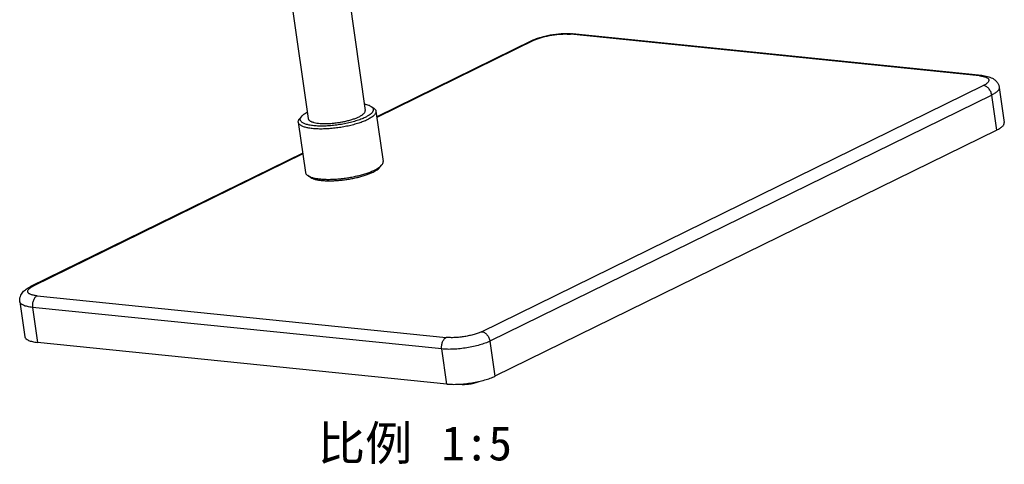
# Model space of a CAD drawing. Header units: millimetres. Extents: x 56 to 390, y 72 to 263.
# Tile 17 of 29: x 304 to 390, y 161 to 200. Entities that reach past the tile are written whole.
import ezdxf
from ezdxf.enums import TextEntityAlignment as Align

# ---------------------------------------------------------------- set-up
doc = ezdxf.new("R2010")
doc.units = ezdxf.units.MM
doc.header["$LTSCALE"] = 23.1
doc.layers.add('20_ALL_FEATURES', color=7, linetype='CONTINUOUS')
doc.layers.add('50_ALL_DETAILS', color=7, linetype='CONTINUOUS')
doc.styles.get("Standard").update_dxf_attribs({"font": 'simfang.ttf'})

msp = doc.modelspace()

# ---------------------------------------------------------------- linework, layer by layer
at = {"layer": '20_ALL_FEATURES', "color": 7}
for p, q in [((333.0212, 201.898), (334.4673, 191.8072)), ((328.0717, 201.1886), (329.5179, 191.0979)), ((387.9234, 194.8434), (352.4378, 198.4521)), ((348.9398, 197.8758), (335.4552, 191.2586)), ((389.4446, 193.8021), (389.8799, 190.7649)), ((334.9798, 192.1528), (335.1937, 192.0067)), ((328.929, 191.2856), (328.7647, 191.0853)), ((335.3854, 191.7451), (336.0111, 187.3792)), ((328.6542, 190.7804), (329.2799, 186.4145)), ((389.2245, 190.104), (345.7118, 168.7511)), ((329.0371, 188.109), (305.4271, 176.5229)), ((335.7364, 186.874), (335.9006, 187.0743)), ((329.6855, 186.0068), (329.4716, 186.1529)), ((304.507, 175.2065), (304.9423, 172.1694)), ((341.5327, 168.0713), (306.0471, 171.6799))]:
    msp.add_line(p, q, dxfattribs=at)
at = {"layer": '20_ALL_FEATURES', "color": 4}
for p, q in [((387.7337, 194.8068), (352.2481, 198.4154)), ((349.1834, 197.9169), (335.4657, 191.1853)), ((344.5506, 172.6102), (388.0633, 193.9631)), ((388.7892, 193.1411), (345.2765, 171.7882)), ((389.2245, 190.104), (388.7892, 193.1411)), ((329.0476, 188.0357), (305.6707, 176.564)), ((306.0003, 175.7203), (341.4859, 172.1117)), ((305.6118, 174.717), (306.0471, 171.6799)), ((341.0974, 171.1084), (305.6118, 174.717)), ((345.2765, 171.7882), (345.7118, 168.7511)), ((341.5327, 168.0713), (341.0974, 171.1084))]:
    msp.add_line(p, q, dxfattribs=at)
at = {"layer": '20_ALL_FEATURES', "color": 7}
for points, knots in [([(348.9398, 197.8758), (349.0578, 197.9338), (349.3112, 198.0406), (349.7175, 198.1736), (350.1584, 198.2857), (350.6223, 198.3749), (351.0951, 198.4386), (351.562, 198.4748), (352.0094, 198.482), (352.299, 198.4662), (352.4378, 198.4521)], [0, 0, 0, 0, 0.1101461, 0.2299422, 0.3578864, 0.4909743, 0.6254421, 0.7573413, 0.8830735, 1, 1, 1, 1]), ([(387.9234, 194.8434), (388.0091, 194.8347), (388.1753, 194.8129), (388.4162, 194.7633), (388.6435, 194.6942), (388.8594, 194.5989), (389.0626, 194.4676), (389.2114, 194.3213), (389.3105, 194.1806), (389.3727, 194.0625), (389.4191, 193.9356), (389.4382, 193.8469), (389.4446, 193.8021)], [0, 0, 0, 0, 0.1294704, 0.2519877, 0.3696712, 0.4861428, 0.6058072, 0.7317451, 0.7972792, 0.8641072, 0.9318276, 1, 1, 1, 1]), ([(334.3869, 192.3689), (334.4484, 192.3565), (334.5644, 192.3296), (334.7255, 192.2797), (334.8632, 192.2226), (334.9442, 192.177), (334.9798, 192.1528)], [0, 0, 0, 0, 0.2965587, 0.5621901, 0.7964435, 1, 1, 1, 1]), ([(334.9798, 192.1528), (335.0012, 192.1381), (335.0406, 192.1081), (335.0907, 192.0577), (335.1282, 192.0045), (335.1529, 191.9486), (335.1643, 191.8903), (335.1622, 191.8303), (335.1468, 191.769), (335.1185, 191.7069), (335.0775, 191.6441), (335.0242, 191.5808), (334.9587, 191.517), (334.8508, 191.4277), (334.6856, 191.318), (334.5404, 191.2404), (334.4612, 191.2015)], [0, 0, 0, 0, 0.0572233, 0.1089274, 0.1561069, 0.2001476, 0.242797, 0.2859944, 0.3316012, 0.381173, 0.4358728, 0.496498, 0.5635523, 0.6373181, 0.805256, 1, 1, 1, 1]), ([(334.4612, 191.2015), (334.3396, 191.1419), (334.0742, 191.0285), (333.6437, 190.8813), (333.166, 190.7498), (332.6548, 190.6378), (332.1246, 190.5487), (331.5907, 190.4851), (331.0684, 190.4487), (330.5728, 190.4405), (330.1831, 190.4577), (329.896, 190.487), (329.702, 190.5153), (329.5245, 190.5502), (329.3648, 190.5916), (329.2238, 190.6392), (329.1026, 190.6926), (329.0018, 190.7515), (328.9221, 190.8159), (328.8641, 190.8857), (328.829, 190.9612), (328.8184, 191.0412), (328.8326, 191.1235), (328.8702, 191.2069), (328.9074, 191.2592), (328.929, 191.2856)], [0, 0, 0, 0, 0.0651797, 0.1387298, 0.2188705, 0.3035518, 0.3905509, 0.4775604, 0.5622726, 0.6424637, 0.7160814, 0.7498615, 0.7813587, 0.8104135, 0.8369032, 0.8607517, 0.8819452, 0.9005571, 0.9167879, 0.9310241, 0.9439023, 0.9563135, 0.9692591, 0.9836152, 1, 1, 1, 1]), ([(328.929, 191.2856), (328.9563, 191.3189), (329.0213, 191.3854), (329.1374, 191.4788), (329.278, 191.572), (329.3818, 191.6303), (329.4373, 191.6595)], [0, 0, 0, 0, 0.2035565, 0.4378091, 0.70344, 1, 1, 1, 1]), ([(333.9212, 191.2564), (333.9657, 191.2783), (334.0496, 191.3221), (334.1648, 191.3919), (334.2628, 191.4622), (334.3428, 191.5324), (334.4043, 191.6023), (334.4467, 191.6716), (334.4694, 191.7402), (334.4704, 191.7859), (334.4673, 191.8072)], [0, 0, 0, 0, 0.1821528, 0.347209, 0.4946743, 0.6245369, 0.7374776, 0.8352137, 0.9209909, 1, 1, 1, 1]), ([(335.3854, 191.7451), (335.3875, 191.7307), (335.3893, 191.7013), (335.3836, 191.6402), (335.3574, 191.5606), (335.2997, 191.4664), (335.2161, 191.3714), (335.1073, 191.2758), (334.9741, 191.1802), (334.8173, 191.0853), (334.7032, 191.0257), (334.6427, 190.996)], [0, 0, 0, 0, 0.039171, 0.0792263, 0.1649832, 0.2626963, 0.3756103, 0.5054424, 0.6528728, 0.8178893, 1, 1, 1, 1]), ([(335.1937, 192.0067), (335.2203, 191.9885), (335.2686, 191.9511), (335.3276, 191.8868), (335.368, 191.8182), (335.382, 191.7692), (335.3854, 191.7451)], [0, 0, 0, 0, 0.2898823, 0.5474198, 0.7804316, 1, 1, 1, 1]), ([(328.6542, 190.7804), (328.6508, 190.8045), (328.6504, 190.8555), (328.6699, 190.9327), (328.7085, 191.0109), (328.7443, 191.0604), (328.7647, 191.0853)], [0, 0, 0, 0, 0.2195684, 0.4525802, 0.7101176, 1, 1, 1, 1]), ([(334.6427, 190.996), (334.5287, 190.94), (334.2816, 190.8328), (333.8827, 190.6911), (333.4415, 190.5618), (332.9681, 190.4481), (332.4731, 190.3526), (331.9679, 190.2774), (331.4639, 190.2243), (330.9726, 190.1945), (330.5052, 190.1886), (330.0722, 190.2066), (329.7381, 190.2422), (329.4961, 190.2837), (329.3349, 190.3193), (329.1891, 190.3603), (329.0593, 190.4064), (328.9462, 190.4573), (328.8505, 190.5129), (328.7725, 190.5731), (328.7127, 190.6377), (328.6719, 190.7067), (328.6577, 190.756), (328.6542, 190.7804)], [0, 0, 0, 0, 0.0605904, 0.1283055, 0.2018654, 0.2797968, 0.360492, 0.4422628, 0.5233899, 0.6021725, 0.6769779, 0.7462938, 0.8087851, 0.8371272, 0.8633828, 0.8874735, 0.9093549, 0.9290266, 0.9465483, 0.9620635, 0.9758342, 0.9882805, 1, 1, 1, 1]), ([(329.5179, 191.0979), (329.5205, 191.08), (329.5309, 191.0437), (329.5609, 190.9929), (329.6049, 190.9454), (329.6622, 190.9012), (329.7326, 190.8603), (329.8157, 190.8229), (329.9112, 190.789), (330.0605, 190.7471), (330.2747, 190.7065), (330.5605, 190.676), (330.8789, 190.6627), (331.2226, 190.6671), (331.5838, 190.689), (331.9544, 190.728), (332.3259, 190.7833), (332.6899, 190.8536), (333.038, 190.9372), (333.3624, 191.0322), (333.6557, 191.1365), (333.8373, 191.2153), (333.9212, 191.2564)], [0, 0, 0, 0, 0.0117197, 0.0241661, 0.0379371, 0.0534526, 0.0709745, 0.0906466, 0.1125283, 0.1366194, 0.191202, 0.2536943, 0.3230113, 0.3978179, 0.4766018, 0.5577302, 0.6395023, 0.7201988, 0.7981313, 0.8716925, 0.9394086, 1, 1, 1, 1]), ([(389.2245, 190.104), (389.2779, 190.1302), (389.3786, 190.1828), (389.5169, 190.2665), (389.6345, 190.3509), (389.7305, 190.4352), (389.8042, 190.519), (389.8552, 190.6022), (389.8824, 190.6845), (389.8836, 190.7394), (389.8799, 190.7649)], [0, 0, 0, 0, 0.1821528, 0.347209, 0.4946744, 0.6245369, 0.7374776, 0.8352137, 0.9209909, 1, 1, 1, 1]), ([(335.2684, 186.6301), (335.3383, 186.6644), (335.4685, 186.7331), (335.6445, 186.8435), (335.7883, 186.9545), (335.8678, 187.0343), (335.9006, 187.0743)], [0, 0, 0, 0, 0.3003727, 0.5675045, 0.8005291, 1, 1, 1, 1]), ([(335.9006, 187.0743), (335.9211, 187.0992), (335.9568, 187.1487), (335.9954, 187.2269), (336.0149, 187.3041), (336.0146, 187.355), (336.0111, 187.3792)], [0, 0, 0, 0, 0.2898824, 0.5474198, 0.7804316, 1, 1, 1, 1]), ([(329.2799, 186.4145), (329.2834, 186.3903), (329.2974, 186.3413), (329.3378, 186.2727), (329.3968, 186.2085), (329.445, 186.171), (329.4716, 186.1529)], [0, 0, 0, 0, 0.2195684, 0.4525802, 0.7101177, 1, 1, 1, 1]), ([(329.4716, 186.1529), (329.4979, 186.1349), (329.5557, 186.1004), (329.6514, 186.0548), (329.7601, 186.0129), (329.9285, 185.9601), (330.1689, 185.9062), (330.49, 185.8605), (330.8486, 185.8325), (331.2386, 185.8229), (331.6531, 185.8317), (332.085, 185.8589), (332.5268, 185.9041), (332.9707, 185.9664), (333.4089, 186.0448), (333.8338, 186.1379), (334.2379, 186.244), (334.6143, 186.3613), (334.9564, 186.4876), (335.1693, 186.5815), (335.2684, 186.6301)], [0, 0, 0, 0, 0.0160342, 0.0337982, 0.0533449, 0.0746867, 0.1226448, 0.1772825, 0.2379298, 0.3037324, 0.3736992, 0.446738, 0.5216859, 0.5973375, 0.672472, 0.7458798, 0.8163899, 0.8828974, 0.9443934, 1, 1, 1, 1]), ([(329.6855, 186.0068), (329.7103, 185.9899), (329.7646, 185.9575), (329.8547, 185.9146), (329.957, 185.8751), (330.1155, 185.8254), (330.3418, 185.7746), (330.644, 185.7316), (330.9815, 185.7053), (331.3485, 185.6962), (331.7387, 185.7045), (332.1452, 185.7301), (332.561, 185.7726), (332.9787, 185.8313), (333.3912, 185.9051), (333.7911, 185.9927), (334.1715, 186.0926), (334.5257, 186.2029), (334.8476, 186.3219), (335.048, 186.4102), (335.1413, 186.456)], [0, 0, 0, 0, 0.0160342, 0.0337982, 0.0533449, 0.0746867, 0.1226447, 0.1772824, 0.2379298, 0.3037324, 0.3736992, 0.446738, 0.5216858, 0.5973374, 0.6724719, 0.7458798, 0.8163899, 0.8828974, 0.9443934, 1, 1, 1, 1]), ([(335.1413, 186.456), (335.2071, 186.4883), (335.3297, 186.5529), (335.4953, 186.6569), (335.6306, 186.7613), (335.7055, 186.8364), (335.7364, 186.874)], [0, 0, 0, 0, 0.3003729, 0.5675045, 0.8005292, 1, 1, 1, 1]), ([(304.507, 175.2065), (304.4959, 175.2842), (304.4925, 175.4413), (304.5418, 175.6672), (304.6354, 175.8698), (304.7995, 176.098), (305.0092, 176.2796), (305.2405, 176.4265), (305.3635, 176.4917), (305.4271, 176.5229)], [0, 0, 0, 0, 0.1366325, 0.2705846, 0.3995697, 0.5226712, 0.7577898, 0.8766717, 1, 1, 1, 1]), ([(304.9423, 172.1694), (304.9444, 172.1544), (304.9517, 172.1242), (304.9785, 172.0644), (305.0228, 172.0095), (305.0794, 171.9606), (305.152, 171.9099), (305.2637, 171.8527), (305.4215, 171.795), (305.6072, 171.7462), (305.8186, 171.7067), (305.9684, 171.6879), (306.0471, 171.6799)], [0, 0, 0, 0, 0.0357785, 0.0726826, 0.1535425, 0.1991974, 0.2489478, 0.3618259, 0.4936043, 0.644404, 0.8135893, 1, 1, 1, 1]), ([(341.5327, 168.0713), (341.6946, 168.0548), (342.0374, 168.0366), (342.5718, 168.0458), (343.1379, 168.0899), (343.7139, 168.1672), (344.278, 168.2749), (344.8087, 168.4088), (345.2185, 168.5416), (345.5132, 168.6585), (345.648, 168.7197), (345.7118, 168.7511)], [0, 0, 0, 0, 0.1141763, 0.2405556, 0.3748395, 0.5123312, 0.648178, 0.7776066, 0.8961621, 0.9501343, 1, 1, 1, 1]), ([(342.6792, 168.0572), (342.7407, 168.0491), (342.8719, 168.0388), (343.0783, 168.038), (343.2996, 168.051), (343.5278, 168.0774), (343.7542, 168.1162), (343.9703, 168.1658), (344.1681, 168.2245), (344.2912, 168.2713), (344.3479, 168.2963)], [0, 0, 0, 0, 0.1092521, 0.2317693, 0.3635177, 0.499996, 0.6364746, 0.7682246, 0.8907437, 1, 1, 1, 1])]:
    msp.add_open_spline(points, degree=3, knots=knots, dxfattribs=at)
at = {"layer": '20_ALL_FEATURES', "color": 4}
for points, knots in [([(349.1834, 197.9169), (349.2302, 197.9399), (349.329, 197.9848), (349.5452, 198.0705), (349.8457, 198.1679), (350.2348, 198.2661), (350.6485, 198.3451), (351.071, 198.4018), (351.4861, 198.4341), (351.878, 198.4409), (352.1294, 198.4275), (352.2481, 198.4154)], [0, 0, 0, 0, 0.0498657, 0.1038379, 0.2223934, 0.351822, 0.4876688, 0.6251605, 0.7594444, 0.8858237, 1, 1, 1, 1]), ([(352.4378, 198.4521), (352.4062, 198.4553), (352.3402, 198.452), (352.278, 198.4301), (352.2481, 198.4154)], [0, 0, 0, 0, 0.4879004, 1, 1, 1, 1]), ([(349.1834, 197.9169), (349.1412, 197.9212), (349.057, 197.9194), (348.9764, 197.8938), (348.9398, 197.8758)], [0, 0, 0, 0, 0.5094425, 1, 1, 1, 1]), ([(387.7337, 194.8068), (387.7636, 194.8215), (387.8258, 194.8433), (387.8919, 194.8467), (387.9234, 194.8434)], [0, 0, 0, 0, 0.5120996, 1, 1, 1, 1]), ([(387.7337, 194.8068), (387.7871, 194.8014), (387.8892, 194.7887), (388.0341, 194.7628), (388.1631, 194.7309), (388.2751, 194.6933), (388.369, 194.6505), (388.4443, 194.6026), (388.5003, 194.5496), (388.5307, 194.4997), (388.5429, 194.4588), (388.5478, 194.4172), (388.5394, 194.3614), (388.5078, 194.295), (388.456, 194.228), (388.3846, 194.1606), (388.2943, 194.0931), (388.1857, 194.026), (388.1059, 193.9841), (388.0633, 193.9631)], [0, 0, 0, 0, 0.0974607, 0.1866972, 0.2671724, 0.3385521, 0.4007822, 0.4542226, 0.4998731, 0.5397043, 0.5584549, 0.5770263, 0.6155003, 0.6588074, 0.7093368, 0.768391, 0.836524, 0.9138091, 1, 1, 1, 1]), ([(388.7892, 193.1411), (388.7747, 193.2429), (388.7284, 193.3938), (388.6283, 193.5748), (388.5355, 193.6976), (388.4289, 193.8018), (388.3122, 193.8836), (388.19, 193.9397), (388.1049, 193.9589), (388.0633, 193.9631)], [0, 0, 0, 0, 0.2636078, 0.3975299, 0.5293865, 0.6569438, 0.7784304, 0.8928014, 1, 1, 1, 1]), ([(389.4446, 193.8021), (389.4483, 193.7765), (389.4471, 193.7216), (389.4199, 193.6393), (389.369, 193.5562), (389.2952, 193.4723), (389.1992, 193.388), (389.0816, 193.3037), (388.9433, 193.2199), (388.8427, 193.1673), (388.7892, 193.1411)], [0, 0, 0, 0, 0.0790091, 0.1647863, 0.2625224, 0.3754631, 0.5053256, 0.652791, 0.8178472, 1, 1, 1, 1]), ([(306.0003, 175.7203), (305.9469, 175.7258), (305.8448, 175.7384), (305.6999, 175.7644), (305.5709, 175.7963), (305.4589, 175.8338), (305.365, 175.8766), (305.2897, 175.9246), (305.2337, 175.9776), (305.2033, 176.0274), (305.1911, 176.0683), (305.1862, 176.11), (305.1945, 176.1657), (305.2262, 176.2322), (305.278, 176.2992), (305.3493, 176.3666), (305.4397, 176.4341), (305.5483, 176.5012), (305.6281, 176.5431), (305.6707, 176.564)], [0, 0, 0, 0, 0.0974607, 0.1866972, 0.2671724, 0.3385521, 0.4007822, 0.4542226, 0.4998731, 0.5397043, 0.5584549, 0.5770263, 0.6155003, 0.6588074, 0.7093368, 0.768391, 0.836524, 0.9138091, 1, 1, 1, 1]), ([(305.4271, 176.5229), (305.4637, 176.5409), (305.5443, 176.5665), (305.6285, 176.5683), (305.6707, 176.564)], [0, 0, 0, 0, 0.4905575, 1, 1, 1, 1]), ([(305.6118, 174.717), (305.5331, 174.725), (305.3833, 174.7439), (305.1719, 174.7833), (304.9863, 174.8321), (304.8284, 174.8898), (304.7167, 174.947), (304.6441, 174.9977), (304.5875, 175.0467), (304.5432, 175.1016), (304.5164, 175.1613), (304.5091, 175.1915), (304.507, 175.2065)], [0, 0, 0, 0, 0.1864107, 0.355596, 0.5063957, 0.6381741, 0.7510522, 0.8008026, 0.8464575, 0.9273174, 0.9642215, 1, 1, 1, 1]), ([(306.0003, 175.7203), (305.9663, 175.7037), (305.8997, 175.659), (305.8129, 175.5687), (305.7376, 175.4557), (305.6765, 175.3244), (305.6317, 175.1795), (305.6048, 175.0264), (305.5969, 174.8709), (305.6046, 174.7676), (305.6118, 174.717)], [0, 0, 0, 0, 0.099802, 0.2093026, 0.3285507, 0.4562619, 0.5902108, 0.7275722, 0.865219, 1, 1, 1, 1]), ([(344.5506, 172.6102), (344.5038, 172.5873), (344.4049, 172.5424), (344.1888, 172.4567), (343.8883, 172.3592), (343.4991, 172.2611), (343.0854, 172.1821), (342.663, 172.1253), (342.2479, 172.093), (341.856, 172.0863), (341.6046, 172.0996), (341.4859, 172.1117)], [0, 0, 0, 0, 0.0498657, 0.1038379, 0.2223934, 0.351822, 0.4876688, 0.6251605, 0.7594444, 0.8858237, 1, 1, 1, 1]), ([(344.5506, 172.6102), (344.5922, 172.606), (344.6773, 172.5867), (344.7995, 172.5306), (344.9162, 172.4489), (345.0228, 172.3447), (345.1156, 172.2219), (345.2157, 172.0409), (345.262, 171.8899), (345.2765, 171.7882)], [0, 0, 0, 0, 0.1071986, 0.2215696, 0.3430562, 0.4706135, 0.6024701, 0.7363922, 1, 1, 1, 1]), ([(341.0974, 171.1084), (341.0902, 171.159), (341.0825, 171.2623), (341.0904, 171.4178), (341.1173, 171.5709), (341.1621, 171.7158), (341.2233, 171.8471), (341.2985, 171.96), (341.3853, 172.0504), (341.4519, 172.095), (341.4859, 172.1117)], [0, 0, 0, 0, 0.134781, 0.2724278, 0.4097892, 0.5437381, 0.6714493, 0.7906974, 0.900198, 1, 1, 1, 1]), ([(345.2765, 171.7882), (345.2127, 171.7569), (345.0779, 171.6957), (344.7832, 171.5788), (344.3734, 171.4459), (343.8427, 171.312), (343.2786, 171.2043), (342.7026, 171.127), (342.1365, 171.0829), (341.6021, 171.0737), (341.2593, 171.0919), (341.0974, 171.1084)], [0, 0, 0, 0, 0.0498657, 0.1038379, 0.2223934, 0.351822, 0.4876688, 0.6251605, 0.7594444, 0.8858237, 1, 1, 1, 1])]:
    msp.add_open_spline(points, degree=3, knots=knots, dxfattribs=at)

# ---------------------------------------------------------------- texts
at = {"layer": '50_ALL_DETAILS', "color": 3}
for s, p in [('比例 ', (340.5802, 161.4393)), ('1:5', (347.1895, 161.4393))]:
    msp.add_text(s, height=3, dxfattribs=at).set_placement(p, align=Align.RIGHT)

doc.saveas('drawing.dxf')
